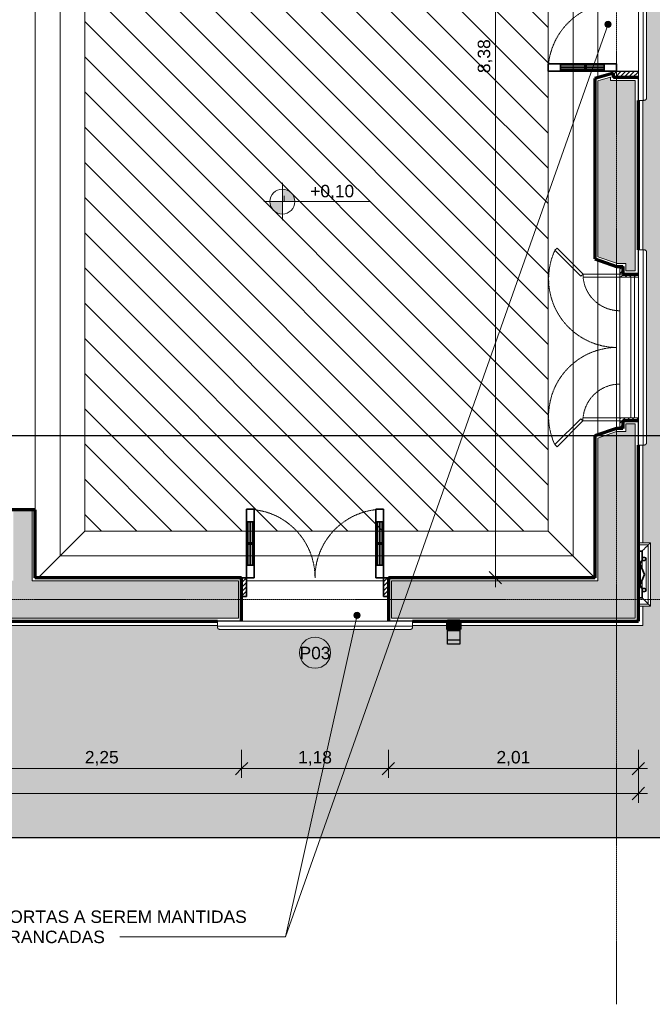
# Model space of a CAD drawing. Header units: millimetres. Extents: x -34108 to 9838, y -21919 to 4394.
# Tile 24 of 36: x -1626 to 3461, y -21426 to -13515. Entities that reach past the tile are written whole.
import ezdxf

# ---------------------------------------------------------------- set-up
doc = ezdxf.new("R2010")
doc.units = ezdxf.units.MM
doc.linetypes.add('_Tracejado pequeno', pattern=[2.25, 1.5, -0.75])
doc.linetypes.add('_Traço - ponto', pattern=[16, 12, -2, 0, -2])
for name, color, linetype, lineweight in [('A-ANNO-DIMS', 211, 'Continuous', 9), ('A-ANNO-DIMS-50', 211, 'Continuous', 9), ('A-DOOR', 31, 'Continuous', 18), ('A-DOOR-FRAM', 31, 'Continuous', 25), ('A-DOOR-HDLN', 31, '_Tracejado pequeno', 18), ('A-DOOR-IDEN', 31, 'Continuous', 9), ('A-FLOR', 192, 'Continuous', 18), ('A-FLOR-PATT', 8, 'Continuous', 25), ('A-GENM', 13, 'Continuous', 18), ('A-GLAZ', 151, 'Continuous', 18), ('A-GLAZ-HDLN', 1, '_Tracejado pequeno', 18), ('A-WALL', 113, 'Continuous', 18), ('A-WALL-PATT', 111, 'Continuous', 70), ('G-ANNO-DIMS', 111, 'Continuous', 9), ('G-ANNO-SYMB', 111, 'Continuous', 9), ('G-ANNO-TEXT', 231, 'Continuous', 9), ('S-GRID', 1, 'Continuous', 9)]:
    doc.layers.add(name, color=color, linetype=linetype, lineweight=lineweight)
doc.styles.add('Arial_4', font='arial.ttf', dxfattribs={"height": 100})
doc.dimstyles.new('Diagonal_-_2_0mm_Arial', dxfattribs={"dimscale": 304.8, "dimtxt": 102.02594, "dimasz": 0.328084, "dimexe": 0.246063, "dimexo": 0.0625, "dimgap": 0.024606, "dimtad": 1, "dimlfac": 0.001, "dimrnd": 0.01, "dimzin": 0, "dimdsep": 46, "dimtxsty": 'Arial_4', "dimblk1": 'OBLIQUE', "dimblk2": 'OBLIQUE', "dimsah": 1, "dimcen": 0.09, "dimdle": 0.246063, "dimadec": 0, "dimazin": 0, "dimtfac": 1, "dimtdec": 4, "dimtix": 1, "dimtmove": 0, "dimatfit": 3, "dimfxl": 0.492126, "dimfxlon": 1, "dimtvp": 1, "dimtolj": 1, "dimtzin": 0, "dimarcsym": 2})
pattern_1 = [(135, (-15548.366, -3173.885), (-17.67767, -17.67767), [])]

# ---------------------------------------------------------------- blocks, each defined once
blk = doc.blocks.new('Door_CV_Sem Chanfre - Door_CV_Sem Chanfre-V2-PLANTA TÉRREO - MANTER _ CONSTRUIR')
at = {"layer": 'A-DOOR'}
h = blk.add_hatch(dxfattribs=at)
h.set_pattern_fill('FP_3', color=256, style=0, pattern_type=2)
h.set_pattern_definition([(45, (-748.885, 17573.492), (-17.67767, 17.67767), [])])
h.paths.add_polyline_path([(590, 25), (590, 175), (550, 175), (550, 25)], flags=0)
h.paths.add_polyline_path([(-550, 25), (-550, 175), (-590, 175), (-590, 25)], flags=0)
at = {"layer": 'A-DOOR', "lineweight": 35}
for p, q in [((-490, 725), (-550, 725)), ((-550, 725), (-550, 625)), ((-490, 625), (-490, 725)), ((490, 625), (490, 725)), ((490, 725), (550, 725)), ((550, 725), (550, 625)), ((-550, 625), (-550, 275)), ((-490, 625), (-550, 625)), ((-540, 625), (-540, 275)), ((-522.5, 455), (-522.5, 625)), ((-517.5, 625), (-517.5, 455)), ((-500, 275), (-500, 625)), ((-490, 275), (-490, 625)), ((490, 275), (490, 625)), ((490, 625), (550, 625)), ((500, 275), (500, 625)), ((517.5, 625), (517.5, 455)), ((522.5, 455), (522.5, 625)), ((540, 625), (540, 275)), ((550, 625), (550, 275)), ((-490, 455), (-550, 455)), ((-550, 445), (-490, 445)), ((-522.5, 445), (-522.5, 275)), ((-517.5, 275), (-517.5, 445)), ((490, 455), (550, 455)), ((550, 445), (490, 445)), ((517.5, 275), (517.5, 445)), ((522.5, 445), (522.5, 275)), ((-550, 275), (-550, 175)), ((-550, 275), (-490, 275)), ((-490, 175), (-490, 275)), ((550, 275), (490, 275)), ((490, 175), (490, 275)), ((550, 275), (550, 175)), ((-590, 175), (-550, 175)), ((-550, 175), (-490, 175)), ((-550, 175), (-550, 25)), ((550, 175), (490, 175)), ((550, 175), (590, 175)), ((550, 25), (550, 175)), ((-550, 25), (-590, 25)), ((590, 25), (550, 25))]:
    blk.add_line(p, q, dxfattribs=at)
at = {"layer": 'A-DOOR-HDLN'}
for centre, start, end in [((-550, 175), 0, 83.73709), ((550, 175), 96.26291, 180)]:
    blk.add_arc(centre, 550, start, end, dxfattribs=at)
blk = doc.blocks.new('Door_CV - Door_CV-4334276-PLANTA TÉRREO - MANTER _ CONSTRUIR')
at = {"layer": 'A-DOOR'}
h = blk.add_hatch(dxfattribs=at)
h.set_pattern_fill('FP_5', color=256, style=0, pattern_type=2)
h.set_pattern_definition([(315, (12778.496, 3173.885), (17.67767, 17.67767), [])])
h.paths.add_polyline_path([(-600, -175), (-550, -175), (-550, 40), (-569.5, 40), (-565, 25), (-600, 25), (-600, -172.5)], flags=0)
h.paths.add_polyline_path([(550, 40), (550, -175), (600, -175), (600, 25), (565, 25), (569.5, 40), (565, 40)], flags=0)
at = {"layer": 'A-DOOR', "lineweight": 35}
for p, q in [((-550, 450), (-550, 550)), ((-550, 550), (-490, 550)), ((-490, 550), (-490, 450)), ((490, 550), (490, 450)), ((550, 550), (490, 550)), ((550, 450), (550, 550)), ((-550, 100), (-550, 450)), ((-550, 450), (-490, 450)), ((-540, 100), (-540, 450)), ((-522.5, 450), (-522.5, 255)), ((-517.5, 255), (-517.5, 450)), ((-500, 450), (-500, 100)), ((-490, 450), (-490, 100)), ((490, 450), (490, 100)), ((550, 450), (490, 450)), ((500, 450), (500, 100)), ((517.5, 255), (517.5, 450)), ((522.5, 450), (522.5, 255)), ((540, 100), (540, 450)), ((550, 100), (550, 450)), ((-550, 255), (-490, 255)), ((-490, 245), (-550, 245)), ((-522.5, 100), (-522.5, 245)), ((-517.5, 245), (-517.5, 100)), ((550, 255), (490, 255)), ((490, 245), (550, 245)), ((517.5, 245), (517.5, 100)), ((522.5, 100), (522.5, 245)), ((-490, 100), (-550, 100)), ((-550, 0), (-550, 100)), ((-490, 100), (-490, 0)), ((490, 100), (490, 0)), ((490, 100), (550, 100)), ((550, 0), (550, 100)), ((-490, 0), (-550, 0)), ((490, 0), (550, 0))]:
    blk.add_line(p, q, dxfattribs=at)
at = {"layer": 'A-DOOR-FRAM'}
for p, q in [((-569.5, 40), (-550, 40)), ((-550, 40), (-550, -175)), ((550, -175), (550, 40)), ((550, 40), (569.5, 40))]:
    blk.add_line(p, q, dxfattribs=at)
at = {"layer": 'A-DOOR-HDLN'}
for centre, start, end in [((-550, 0), 0, 90), ((550, 0), 96.26291, 180)]:
    blk.add_arc(centre, 550, start, end, dxfattribs=at)
blk = doc.blocks.new('Window_CV - Window_CV - 2 divisões-4329175-PLANTA TÉRREO - MANTER _ CONSTRUIR')
at = {"layer": 'A-GLAZ'}
h = blk.add_hatch(dxfattribs=at)
h.set_pattern_fill('FP_17', color=256, style=0, pattern_type=2)
h.set_pattern_definition(pattern_1)
h.paths.add_polyline_path([(590, 52.5), (590, 175), (565, 175), (565, 25), (590, 25), (590, 50)], flags=0)
h.paths.add_polyline_path([(-565, 145), (-565, 175), (-590, 175), (-589.5, 25), (-565, 25), (-565, 115)], flags=0)
h = blk.add_hatch(dxfattribs=at)
h.set_pattern_fill('FP_17', color=256, style=0, pattern_type=2)
h.set_pattern_definition(pattern_1)
h.paths.add_polyline_path([(650, 25), (650, 50), (590, 50), (590, 25), (625, 25)], flags=0)
h.paths.add_polyline_path([(-590, 25), (-590, 50), (-650, 50), (-650, 25), (-631.7, 25)], flags=0)
for p, q in [((-565, 145), (-565, 175)), ((565, 175), (565, 145)), ((-565, 145), (-565, 115)), ((565, 145), (-565, 145)), ((-565, 25), (-565, 115)), ((565, 115), (-565, 115)), ((565, 115), (565, 145)), ((565, 115), (565, 25)), ((-650, 25), (-590, 25)), ((-590, 25), (-590, 50)), ((-590, 50), (-590, 25)), ((-590, -269.6), (-590, 25)), ((-590, 25), (-565, 25)), ((-590, 25), (-565, 25)), ((-565, 25), (-565, -269.6)), ((565, 25), (-565, 25)), ((565, 25), (565, -270.4)), ((590, 25), (565, 25)), ((565, 25), (590, 25)), ((590, 50), (590, 25)), ((590, 25), (590, 50)), ((590, -270.4), (590, 25)), ((590, 25), (650, 25)), ((-798.6, -478.2), (-590, -269.6)), ((-572.3, -287.3), (-780.9, -495.9)), ((-590, -269.6), (-572.3, -287.3)), ((-565, -269.6), (-590, -269.6)), ((565, -270.4), (590, -270.4)), ((590, -270.4), (572.3, -288.1)), ((572.3, -288.1), (780.9, -496.7)), ((798.6, -479), (590, -270.4)), ((-780.9, -495.9), (-798.6, -478.2)), ((780.9, -496.7), (798.6, -479))]:
    blk.add_line(p, q, dxfattribs=at)
at = {"layer": 'A-GLAZ-HDLN'}
for centre, radius, start, end in [((-590, 25), 295, 274.86141, 360), ((590, 25), 295, 180, 265.13859), ((-550.7, 4.5), 550.8, 245.29544, 359.53459), ((551.4, 4.8), 551.5, 180.49633, 294.58987)]:
    blk.add_arc(centre, radius, start, end, dxfattribs=at)
blk = doc.blocks.new('Generic Models 17 - Generic Models 17-3093004-PLANTA TÉRREO - MANTER _ CONSTRUIR')
at = {"layer": 'A-GENM'}
for p, q in [((3446.4, -17717.4), (3348.9, -17717.4)), ((3446.4, -18227.4), (3446.4, -17717.4)), ((3348.9, -17734.8), (3429, -17734.8)), ((3429, -17734.8), (3429, -18210)), ((3378.9, -17859.9), (3378.9, -17925.3)), ((3378.9, -17859.9), (3378.9, -17925.3)), ((3411.4, -18097.4), (3411.4, -17847.4)), ((3378.9, -18019.6), (3378.9, -18084.9)), ((3378.9, -18019.6), (3378.9, -18084.9)), ((3429, -18210), (3348.9, -18210)), ((3348.9, -18227.4), (3446.4, -18227.4))]:
    blk.add_line(p, q, dxfattribs=at)
at = {"layer": 'A-GENM', "lineweight": 35}
for p, q in [((3378.9, -17784.9), (3348.9, -17784.9)), ((3348.9, -17784.9), (3348.9, -17889.9)), ((3378.9, -17859.9), (3378.9, -17784.9)), ((3398.9, -17834.9), (3378.9, -17834.9)), ((3378.9, -17834.9), (3378.9, -17859.9)), ((3378.9, -17859.9), (3398.9, -17859.9)), ((3348.9, -17889.9), (3363.9, -17889.9)), ((3363.9, -17889.9), (3348.9, -17889.9)), ((3348.9, -17889.9), (3348.9, -18054.9)), ((3363.9, -17889.9), (3363.9, -18054.9)), ((3398.9, -17972.4), (3363.9, -17889.9)), ((3363.9, -18054.9), (3363.9, -17889.9)), ((3363.9, -18054.9), (3398.9, -17972.4)), ((3363.9, -18054.9), (3348.9, -18054.9)), ((3348.9, -18054.9), (3348.9, -18159.9)), ((3348.9, -18054.9), (3363.9, -18054.9)), ((3378.9, -18159.9), (3378.9, -18084.9)), ((3398.9, -18084.9), (3378.9, -18084.9)), ((3378.9, -18084.9), (3378.9, -18109.9)), ((3378.9, -18109.9), (3398.9, -18109.9)), ((3348.9, -18159.9), (3378.9, -18159.9))]:
    blk.add_line(p, q, dxfattribs=at)
for centre, radius, start, end in [((3404.8, -17891.6), 40.9, 129.24241, 177.62749), ((3398.9, -17847.4), 12.5, 270, 90), ((3404.8, -18053.2), 40.9, 182.37251, 230.75759), ((3398.9, -18097.4), 12.5, 270, 90)]:
    blk.add_arc(centre, radius, start, end, dxfattribs=at)
at = {"layer": 'A-GENM'}
for points, knots in [([(3446.4, -17717.4), (3446.4, -17717.4), (3446, -17717.8), (3444.9, -17718.9), (3443.8, -17720), (3442.5, -17721.3), (3441.4, -17722.4), (3440.2, -17723.5), (3438.6, -17725.2), (3436.8, -17727), (3435.2, -17728.5), (3433.6, -17730.2), (3431.6, -17732.2), (3429.9, -17733.9), (3429, -17734.8)], [0.5, 0.5, 0.5, 0.5, 0.5833333, 0.625, 0.6666667, 0.7083333, 0.7291667, 0.75, 0.7916667, 0.8333333, 0.8541667, 0.875, 0.9166667, 0.957815, 0.957815, 0.957815, 0.957815]), ([(3429, -17734.8), (3429, -17734.8), (3427.8, -17736), (3423.6, -17740.2), (3418.8, -17745), (3414.6, -17749.2), (3409.7, -17754.1), (3404.3, -17759.5), (3398.4, -17765.4), (3390.1, -17773.7), (3383.4, -17780.3), (3378.9, -17784.9)], [0, 0, 0, 0, 0.166667, 0.333333, 0.416667, 0.5, 0.583333, 0.666667, 0.75, 0.833333, 1, 1, 1, 1]), ([(3398.9, -17859.9), (3400, -17859.9), (3401.6, -17859.7), (3403.7, -17859), (3405.2, -17858.3), (3406.3, -17857.5), (3407.1, -17856.8), (3407.9, -17856.1), (3408.8, -17855), (3409.6, -17853.9), (3410.1, -17852.9), (3410.4, -17852.2), (3410.7, -17851.4), (3411, -17850.6), (3411.2, -17849.8), (3411.3, -17849), (3411.4, -17848.2), (3411.4, -17847.4), (3411.4, -17846.6), (3411.3, -17845.8), (3411.2, -17845), (3411, -17844.2), (3410.7, -17843.4), (3410.4, -17842.6), (3410.1, -17841.9), (3409.7, -17841.2), (3409.3, -17840.5), (3408.7, -17839.6), (3407.9, -17838.7), (3407.1, -17838), (3406.3, -17837.3), (3405.2, -17836.6), (3403.7, -17835.8), (3401.6, -17835.1), (3400, -17834.9), (3398.9, -17834.9)], [0, 0, 0, 0, 0.083333, 0.125, 0.166667, 0.208333, 0.229167, 0.25, 0.291667, 0.333333, 0.354167, 0.375, 0.395833, 0.416667, 0.4375, 0.458333, 0.479167, 0.5, 0.520833, 0.541667, 0.5625, 0.583333, 0.604167, 0.625, 0.645833, 0.666667, 0.6875, 0.708333, 0.75, 0.770833, 0.791667, 0.833333, 0.875, 0.916667, 1, 1, 1, 1]), ([(3398.9, -18084.9), (3400, -18084.9), (3401.6, -18085.1), (3403.7, -18085.8), (3405.2, -18086.6), (3406.3, -18087.3), (3407.1, -18088), (3407.9, -18088.7), (3408.8, -18089.8), (3409.6, -18090.9), (3410.1, -18091.9), (3410.4, -18092.6), (3410.7, -18093.4), (3411, -18094.2), (3411.2, -18095), (3411.3, -18095.8), (3411.4, -18096.6), (3411.4, -18097.4), (3411.4, -18098.2), (3411.3, -18099), (3411.2, -18099.9), (3411, -18100.6), (3410.7, -18101.4), (3410.4, -18102.2), (3410.1, -18102.9), (3409.7, -18103.7), (3409.3, -18104.4), (3408.7, -18105.2), (3407.9, -18106.1), (3407.1, -18106.8), (3406.3, -18107.5), (3405.2, -18108.3), (3403.7, -18109), (3401.6, -18109.7), (3400, -18109.9), (3398.9, -18109.9)], [0, 0, 0, 0, 0.083333, 0.125, 0.166667, 0.208333, 0.229167, 0.25, 0.291667, 0.333333, 0.354167, 0.375, 0.395833, 0.416667, 0.4375, 0.458333, 0.479167, 0.5, 0.520833, 0.541667, 0.5625, 0.583333, 0.604167, 0.625, 0.645833, 0.666667, 0.6875, 0.708333, 0.75, 0.770833, 0.791667, 0.833333, 0.875, 0.916667, 1, 1, 1, 1]), ([(3429, -18210), (3429, -18210), (3427.8, -18208.8), (3423.6, -18204.7), (3418.8, -18199.9), (3414.6, -18195.6), (3409.7, -18190.7), (3404.3, -18185.3), (3398.4, -18179.4), (3390, -18171.1), (3383.5, -18164.4), (3378.9, -18159.9)], [0, 0, 0, 0, 0.166667, 0.333333, 0.416667, 0.5, 0.583333, 0.666667, 0.75, 0.833333, 1, 1, 1, 1]), ([(3446.4, -18227.4), (3446.4, -18227.4), (3446, -18227.1), (3444.9, -18225.9), (3443.8, -18224.8), (3442.5, -18223.6), (3441.4, -18222.5), (3440.2, -18221.3), (3438.6, -18219.6), (3436.8, -18217.8), (3435.2, -18216.3), (3433.6, -18214.7), (3431.6, -18212.6), (3429.9, -18210.9), (3429, -18210)], [0.5, 0.5, 0.5, 0.5, 0.5833333, 0.625, 0.6666667, 0.7083333, 0.7291667, 0.75, 0.7916667, 0.8333333, 0.8541667, 0.875, 0.9166667, 0.957815, 0.957815, 0.957815, 0.957815])]:
    blk.add_open_spline(points, degree=3, knots=knots, dxfattribs=at)
blk = doc.blocks.new('ornamento esquadrias - ornamento esquadrias-4133635-PLANTA TÉRREO - MANTER _ CONSTRUIR')
at = {"layer": 'A-GENM'}
for p, q in [((3348.9, -6098.2), (3348.9, -4528.8)), ((3348.9, -4528.8), (3388.9, -4528.8)), ((3388.9, -4528.8), (3388.9, -6098.2)), ((3413.9, -6081.1), (3413.9, -4545.8)), ((3348.9, -6098.2), (3388.9, -6098.2))]:
    blk.add_line(p, q, dxfattribs=at)
for points, knots in [([(3388.9, -4528.8), (3391.1, -4528.8), (3394.4, -4529), (3398.5, -4529.7), (3401.4, -4530.4), (3404, -4531.3), (3406.4, -4532.4), (3408.1, -4533.5), (3409.3, -4534.5), (3410.6, -4535.8), (3411.6, -4537.2), (3412.4, -4538.6), (3412.8, -4539.5), (3413.3, -4540.8), (3413.6, -4542.4), (3413.9, -4544.5), (3413.9, -4546.2), (3413.8, -4547.4)], [0, 0, 0, 0, 0.142857, 0.214286, 0.285714, 0.357143, 0.428571, 0.5, 0.535714, 0.571429, 0.678571, 0.705357, 0.732143, 0.785714, 0.839286, 0.892857, 1, 1, 1, 1]), ([(3413.8, -6079.6), (3414, -6081.1), (3413.9, -6083.4), (3413.3, -6086.2), (3412.7, -6087.9), (3412, -6089.1), (3411.3, -6090.3), (3410.4, -6091.5), (3409.3, -6092.5), (3408.1, -6093.5), (3406.6, -6094.5), (3404.7, -6095.4), (3402.1, -6096.4), (3399.3, -6097.2), (3396.2, -6097.7), (3393, -6098.1), (3390.6, -6098.2), (3388.9, -6098.2)], [0, 0, 0, 0, 0.142857, 0.214286, 0.285714, 0.321429, 0.357143, 0.428571, 0.464286, 0.5, 0.571429, 0.625, 0.678571, 0.785714, 0.839286, 0.892857, 1, 1, 1, 1])]:
    blk.add_open_spline(points, degree=3, knots=knots, dxfattribs=at)
blk = doc.blocks.new('Generic Models 1 - Generic Models 24-4258923-PLANTA TÉRREO - MANTER _ CONSTRUIR')
at = {"layer": 'A-GENM', "lineweight": 25}
h = blk.add_hatch(color=173, dxfattribs=at)
h.paths.add_polyline_path([(1914.4, -18413.5), (1914.4, -18348.5), (1814.4, -18348.5), (1814.4, -18413.5)], flags=0)
h.paths.add_polyline_path([(1912.4, -18411.5), (1816.4, -18411.5), (1816.4, -18350.5), (1912.4, -18350.5)], flags=0)
for points in [[(1912.4, -18411.5), (1912.4, -18350.5), (1816.4, -18350.5), (1816.4, -18411.5), (1877.4, -18411.5)], [(1914.4, -18498.5), (1914.4, -18413.5), (1814.4, -18413.5), (1814.4, -18498.5), (1912.4, -18498.5)], [(1814.4, -18533.5), (1914.4, -18533.5), (1914.4, -18498.5), (1814.4, -18498.5)]]:
    blk.add_hatch(color=254, dxfattribs=at).paths.add_polyline_path(points, flags=0)
at = {"layer": 'A-GENM', "color": 7, "lineweight": 70}
for p, q in [((1814.4, -18348.5), (1814.4, -18413.5)), ((1914.4, -18348.5), (1814.4, -18348.5)), ((1816.4, -18411.5), (1816.4, -18350.5)), ((1816.4, -18350.5), (1912.4, -18350.5)), ((1912.4, -18350.5), (1912.4, -18411.5)), ((1914.4, -18413.5), (1914.4, -18348.5)), ((1814.4, -18413.5), (1914.4, -18413.5)), ((1912.4, -18411.5), (1816.4, -18411.5))]:
    blk.add_line(p, q, dxfattribs=at)
at = {"layer": 'A-GENM', "color": 5, "lineweight": 25}
for p, q in [((1814.4, -18498.5), (1814.4, -18413.5)), ((1914.4, -18413.5), (1914.4, -18498.5)), ((1814.4, -18533.5), (1814.4, -18498.5)), ((1814.4, -18498.5), (1914.4, -18498.5)), ((1914.4, -18498.5), (1914.4, -18533.5)), ((1914.4, -18533.5), (1814.4, -18533.5))]:
    blk.add_line(p, q, dxfattribs=at)
blk = doc.blocks.new('Embasamento - Embasamento-4325691-PLANTA TÉRREO - MANTER _ CONSTRUIR')
at = {"layer": 'A-GENM'}
for p, q in [((3383.9, -15363.7), (3383.9, -14163.2)), ((3383.9, -17717.4), (3383.9, -16933.1)), ((3383.9, -18383.5), (3383.9, -18227.4)), ((-1896.4, -18383.5), (-35.8, -18383.5)), ((1533.6, -18383.5), (1814.4, -18383.5)), ((1914.4, -18383.5), (3383.9, -18383.5))]:
    blk.add_line(p, q, dxfattribs=at)
blk = doc.blocks.new('DIMBLOCK4-PLANTA TÉRREO - MANTER _ CONSTRUIR')
at = {"layer": 'A-ANNO-DIMS-50'}
for p, q in [((-30071.1, -19582.8), (-30071.1, -19807.8)), ((-30071.1, -19732.8), (-30071.1, -19582.8)), ((3348.9, -19582.8), (3348.9, -19807.8)), ((3348.9, -19732.8), (3348.9, -19582.8)), ((-30146.1, -19732.8), (3423.9, -19732.8))]:
    blk.add_line(p, q, dxfattribs=at)
at = {"layer": 'A-ANNO-DIMS-50', "lineweight": 18}
for p, q in [((-30071.1, -19732.8), (-30021.1, -19682.8)), ((3348.9, -19732.8), (3398.9, -19682.8)), ((-30071.1, -19732.8), (-30121.1, -19782.8)), ((3348.9, -19732.8), (3298.9, -19782.8))]:
    blk.add_line(p, q, dxfattribs=at)
at = {"layer": 'A-ANNO-DIMS-50', "color": 0, "insert": (-13535.6, -19590.7), "char_height": 100, "width": 418.697, "attachment_point": 1, "line_spacing_factor": 0.941778, "style": 'Arial_4'}
blk.add_mtext('33,42', dxfattribs=at)
blk = doc.blocks.new('_Oblique')
at = {"color": 0, "linetype": 'ByBlock', "lineweight": -2}
blk.add_line((-0.5, -0.5), (0.5, 0.5), dxfattribs=at)
blk = doc.blocks.new('DIMBLOCK55-PLANTA TÉRREO - MANTER _ CONSTRUIR')
at = {"layer": 'A-ANNO-DIMS-50'}
for p, q in [((-2091.1, -19382.8), (-2091.1, -19607.8)), ((-2091.1, -19532.8), (-2091.1, -19382.8)), ((158.9, -19382.8), (158.9, -19607.8)), ((158.9, -19532.8), (158.9, -19382.8)), ((-2091.1, -19532.8), (158.9, -19532.8))]:
    blk.add_line(p, q, dxfattribs=at)
at = {"layer": 'A-ANNO-DIMS-50', "lineweight": 18}
for p, q in [((-2091.1, -19532.8), (-2141.1, -19582.8)), ((-2091.1, -19532.8), (-2041.1, -19482.8)), ((158.9, -19532.8), (108.9, -19582.8)), ((158.9, -19532.8), (208.9, -19482.8))]:
    blk.add_line(p, q, dxfattribs=at)
at = {"layer": 'A-ANNO-DIMS-50', "color": 0, "insert": (-1101.8, -19390.7), "char_height": 100, "width": 325.653, "attachment_point": 1, "line_spacing_factor": 0.941778, "style": 'Arial_4'}
blk.add_mtext('2,25', dxfattribs=at)
blk = doc.blocks.new('DIMBLOCK56-PLANTA TÉRREO - MANTER _ CONSTRUIR')
at = {"layer": 'A-ANNO-DIMS-50'}
for p, q in [((158.9, -19382.8), (158.9, -19607.8)), ((158.9, -19532.8), (158.9, -19382.8)), ((1338.9, -19382.8), (1338.9, -19607.8)), ((1338.9, -19532.8), (1338.9, -19382.8)), ((158.9, -19532.8), (1338.9, -19532.8))]:
    blk.add_line(p, q, dxfattribs=at)
at = {"layer": 'A-ANNO-DIMS-50', "lineweight": 18}
for p, q in [((158.9, -19532.8), (108.9, -19582.8)), ((158.9, -19532.8), (208.9, -19482.8)), ((1338.9, -19532.8), (1288.9, -19582.8)), ((1338.9, -19532.8), (1388.9, -19482.8))]:
    blk.add_line(p, q, dxfattribs=at)
at = {"layer": 'A-ANNO-DIMS-50', "color": 0, "insert": (613.2, -19390.7), "char_height": 100, "width": 325.653, "attachment_point": 1, "line_spacing_factor": 0.941778, "style": 'Arial_4'}
blk.add_mtext('1,18', dxfattribs=at)
blk = doc.blocks.new('DIMBLOCK57-PLANTA TÉRREO - MANTER _ CONSTRUIR')
at = {"layer": 'A-ANNO-DIMS-50'}
for p, q in [((1338.9, -19382.8), (1338.9, -19607.8)), ((1338.9, -19532.8), (1338.9, -19382.8)), ((3348.9, -19382.8), (3348.9, -19607.8)), ((3348.9, -19532.8), (3348.9, -19382.8)), ((1338.9, -19532.8), (3423.9, -19532.8))]:
    blk.add_line(p, q, dxfattribs=at)
at = {"layer": 'A-ANNO-DIMS-50', "lineweight": 18}
for p, q in [((1338.9, -19532.8), (1288.9, -19582.8)), ((1338.9, -19532.8), (1388.9, -19482.8)), ((3348.9, -19532.8), (3298.9, -19582.8)), ((3348.9, -19532.8), (3398.9, -19482.8))]:
    blk.add_line(p, q, dxfattribs=at)
at = {"layer": 'A-ANNO-DIMS-50', "color": 0, "insert": (2208.2, -19390.7), "char_height": 100, "width": 325.653, "attachment_point": 1, "line_spacing_factor": 0.941778, "style": 'Arial_4'}
blk.add_mtext('2,01', dxfattribs=at)
blk = doc.blocks.new('TAG-Porta - Ref_ Porta-2416850-PLANTA TÉRREO - MANTER _ CONSTRUIR')
at = {"layer": 'A-DOOR-IDEN'}
blk.add_circle((0, 0), 2.5, dxfattribs=at)
blk = doc.blocks.new('DIMBLOCK69-PLANTA TÉRREO - MANTER _ CONSTRUIR')
at = {"layer": 'A-ANNO-DIMS-50', "lineweight": 18}
for p, q in [((2199.5, -9618.5), (2149.5, -9568.5)), ((2199.5, -9618.5), (2249.5, -9668.5)), ((2199.5, -17998.5), (2149.5, -17948.5)), ((2199.5, -17998.5), (2249.5, -18048.5))]:
    blk.add_line(p, q, dxfattribs=at)
at = {"layer": 'A-ANNO-DIMS-50'}
for p, q in [((2049.5, -9618.5), (2274.5, -9618.5)), ((2199.5, -9618.5), (2049.5, -9618.5)), ((2199.5, -18073.5), (2199.5, -9618.5)), ((2049.5, -17998.5), (2274.5, -17998.5)), ((2199.5, -17998.5), (2049.5, -17998.5))]:
    blk.add_line(p, q, dxfattribs=at)
at = {"layer": 'A-ANNO-DIMS-50', "color": 0, "insert": (2057.5, -13944.2), "char_height": 100, "width": 325.653, "attachment_point": 1, "rotation": 90, "line_spacing_factor": 0.941778, "style": 'Arial_4'}
blk.add_mtext('8,38', dxfattribs=at)
blk = doc.blocks.new('Spot Elevations - Spot elevation - Planta-10655-PLANTA TÉRREO - MANTER _ CONSTRUIR')
at = {"layer": 'G-ANNO-DIMS'}
h = blk.add_hatch(color=256, dxfattribs=at)
edge = h.paths.add_edge_path(flags=0)
edge.add_line((0, 0), (-2, 0))
edge.add_arc((0, 0), 2, 90, 180, ccw=False)
edge.add_line((0, 2), (0, 0))
h = blk.add_hatch(color=256, dxfattribs=at)
edge = h.paths.add_edge_path(flags=0)
edge.add_line((0, 0), (2, 0))
edge.add_arc((0, 0), 2, 270, 360, ccw=False)
edge.add_line((0, -2), (0, 0))
for p, q in [((0, -3), (0, 3)), ((-3, 0), (14, 0))]:
    blk.add_line(p, q, dxfattribs=at)
blk.add_circle((0, 0), 2, dxfattribs=at)

msp = doc.modelspace()

# ---------------------------------------------------------------- hatches: boundary and pattern name
at = {"layer": 'A-FLOR-PATT'}
msp.add_hatch(color=254, dxfattribs=at).paths.add_polyline_path([(3551.996, -20085.566), (3694.478, -20010.089), (3830.764, -19923.925), (3960.054, -19827.579), (4081.587, -19721.618), (4194.652, -19606.664), (4298.584, -19483.39), (4392.773, -19352.522), (4476.667, -19214.827), (4549.773, -19071.113), (4611.661, -18922.223), (4661.969, -18769.033), (4700.401, -18612.441), (4726.731, -18453.366), (4726.731, 2382.56), (3383.885, 2382.56), (3383.885, 2331.472), (3428.885, 2331.472), (3428.885, 2281.472), (3383.885, 2281.472), (3383.885, -3282.564), (3446.385, -3282.564), (3446.385, -3792.564), (3383.885, -3792.564), (3383.885, -4528.799), (3395.395, -4529.199), (3401.369, -4530.411), (3406.358, -4532.448), (3410.086, -4535.278), (3412.491, -4538.806), (3413.679, -4542.898), (3413.835, -4553.799), (3413.679, -6084.085), (3412.491, -6088.177), (3410.086, -6091.705), (3406.358, -6094.535), (3401.369, -6096.572), (3395.395, -6097.784), (3383.885, -6098.185), (3383.885, -7293.661), (3395.395, -7294.061), (3401.369, -7295.273), (3406.358, -7297.311), (3410.086, -7300.141), (3412.491, -7303.668), (3413.679, -7307.761), (3413.835, -7318.661), (3413.679, -8848.947), (3412.491, -8853.039), (3410.086, -8856.567), (3406.358, -8859.397), (3401.369, -8861.434), (3395.395, -8862.647), (3383.885, -8863.047), (3383.885, -10063.799), (3395.395, -10064.199), (3401.369, -10065.411), (3406.358, -10067.448), (3410.086, -10070.278), (3412.491, -10073.806), (3413.679, -10077.898), (3413.835, -10088.799), (3413.679, -11619.085), (3412.491, -11623.177), (3410.086, -11626.705), (3406.358, -11629.535), (3401.369, -11631.572), (3395.395, -11632.784), (3383.885, -11633.185), (3383.885, -12593.803), (3395.395, -12594.203), (3401.369, -12595.416), (3406.358, -12597.453), (3410.086, -12600.283), (3412.491, -12603.811), (3413.679, -12607.903), (3413.835, -12618.803), (3413.679, -14149.089), (3412.491, -14153.182), (3410.086, -14156.709), (3406.358, -14159.539), (3401.369, -14161.577), (3395.395, -14162.789), (3383.885, -14163.189), (3383.885, -15363.673), (3395.395, -15364.073), (3401.369, -15365.285), (3406.358, -15367.322), (3410.086, -15370.152), (3412.491, -15373.68), (3413.679, -15377.772), (3413.835, -15388.673), (3413.679, -16918.959), (3412.491, -16923.051), (3410.086, -16926.579), (3406.358, -16929.409), (3401.369, -16931.446), (3395.395, -16932.659), (3383.885, -16933.059), (3383.885, -17717.408), (3446.385, -17717.408), (3446.385, -18227.408), (3383.885, -18227.408), (3383.885, -18383.492), (1914.368, -18383.492), (1914.368, -18533.492), (1814.368, -18533.492), (1814.368, -18383.492), (1533.578, -18383.492), (1533.178, -18395.001), (1531.966, -18400.976), (1529.928, -18405.965), (1527.098, -18409.693), (1523.57, -18412.097), (1519.478, -18413.285), (1508.578, -18413.441), (-21.708, -18413.285), (-25.8, -18412.097), (-29.328, -18409.693), (-32.158, -18405.965), (-34.195, -18400.976), (-35.582, -18392.166), (-35.808, -18383.492), (-1896.422, -18383.492), (-1896.822, -18395.001), (-1898.034, -18400.976), (-1901.1, -18407.319), (-1902.902, -18409.693), (-1906.43, -18412.097), (-1910.522, -18413.285), (-1915.037, -18413.441), (-3271.115, -18413.441), (-3271.115, -18433.492), (-3425.975, -18433.492), (-3425.975, -20085.566), (2356.396, -20085.566)], flags=0)
at = {"layer": 'A-FLOR-PATT', "lineweight": 18}
h = msp.add_hatch(dxfattribs=at)
h.set_pattern_fill('FP_31', color=256, style=0, pattern_type=2)
h.set_pattern_definition([(90, (-15701.11, -13207.68), (-200, 1e-14), [])])
h.paths.add_polyline_path([(-1501.115, -17998.492), (-1476.115, -17998.492), (-1101.115, -17623.492), (-1101.115, -10018.492), (-1501.115, -9618.492), (-1501.115, -17453.492)], flags=0)
h = msp.add_hatch(dxfattribs=at)
h.set_pattern_fill('FP_33', color=256, style=0, pattern_type=2)
h.set_pattern_definition([(270, (12423.89, -7136.11), (200, 1e-14), [])])
h.paths.add_polyline_path([(2998.885, -17998.492), (2998.885, -16859.616), (3023.885, -16850.866), (3023.885, -15445.866), (2998.885, -15437.116), (2998.885, -13988.496), (3023.885, -13980.996), (3023.885, -12775.996), (2998.885, -12768.496), (2998.885, -11559.742), (3023.885, -11550.992), (3023.885, -10145.992), (2998.885, -10137.242), (2998.885, -9643.492), (2623.885, -10018.492), (2623.885, -17623.492), (2909.323, -17908.93)], flags=0)
h = msp.add_hatch(dxfattribs=at)
h.set_pattern_fill('FP_23', color=256, style=0, pattern_type=2)
h.set_pattern_definition([(315, (-7844.11, -11029.7), (141.4214, 141.4214), [])])
h.paths.add_polyline_path([(-1101.115, -17623.492), (2623.885, -17623.492), (2623.885, -10018.492), (-1101.115, -10018.492), (-1101.115, -17111.507)], flags=0)
h = msp.add_hatch(dxfattribs=at)
h.set_pattern_fill('FP_26', color=256, style=0, pattern_type=2)
h.set_pattern_definition([(0, (-129, 376.5), (0, 200), [])])
h.paths.add_polyline_path([(1298.885, -18023.492), (1298.885, -17998.492), (2998.885, -17998.492), (2623.885, -17623.492), (-1101.115, -17623.492), (-1476.115, -17998.492), (198.885, -17998.492), (198.885, -18023.492), (1055.177, -18023.492)], flags=0)
at = {"layer": 'A-WALL-PATT'}
h = msp.add_hatch(color=256, dxfattribs=at)
h.paths.add_polyline_path([(3323.885, -18323.492), (3323.885, -16763.366), (3248.885, -16763.366), (3248.885, -16823.366), (3173.885, -16823.366), (3173.885, -16824.853), (3023.885, -16877.353), (3023.885, -18323.492)], flags=0)
h.paths.add_polyline_path([(3323.885, -15533.366), (3323.885, -14003.496), (3123.885, -14003.496), (3123.885, -13977.097), (3023.885, -14007.097), (3023.885, -15419.379), (3173.885, -15471.879), (3173.885, -15473.366), (3248.885, -15473.366), (3248.885, -15533.366)], flags=0)
h.paths.add_polyline_path([(3123.885, -12779.895), (3123.885, -12753.496), (3323.885, -12753.496), (3323.885, -11463.492), (3248.885, -11463.492), (3248.885, -11523.492), (3173.885, -11523.492), (3173.885, -11524.979), (3023.885, -11577.479), (3023.885, -12749.895)], flags=0)
h.paths.add_polyline_path([(3248.885, -10233.492), (3323.885, -10233.492), (3323.885, -8693.354), (3248.885, -8693.354), (3248.885, -8753.354), (3173.885, -8753.354), (3173.885, -8754.841), (3023.885, -8807.341), (3023.885, -10119.505), (3173.885, -10172.005), (3173.885, -10173.492), (3248.885, -10173.492)], flags=0)
h.paths.add_polyline_path([(3248.885, -7463.354), (3323.885, -7463.354), (3323.885, -5928.492), (3248.885, -5928.492), (3248.885, -5988.492), (3173.885, -5988.492), (3173.885, -5989.979), (3023.885, -6042.479), (3023.885, -7349.367), (3173.885, -7401.867), (3173.885, -7403.354), (3248.885, -7403.354)], flags=0)
h.paths.add_polyline_path([(3248.885, -4698.492), (3323.885, -4698.492), (3323.885, -3183.492), (3023.885, -3183.492), (3023.885, -4584.505), (3173.885, -4637.005), (3173.885, -4638.492), (3248.885, -4638.492)], flags=0)
msp.add_hatch(color=256, dxfattribs=at).paths.add_polyline_path([(-1547.26, -18023.492), (-1526.115, -18023.492), (-1526.115, -17453.492), (-1676.115, -17453.492), (-1676.115, -18023.492)], flags=0)
h = msp.add_hatch(color=256, dxfattribs=at)
h.paths.add_polyline_path([(2998.885, -18323.492), (3023.885, -18323.492), (3023.885, -18023.492), (1363.885, -18023.492), (1363.885, -18323.492), (2356.396, -18323.492)], flags=0)
h.paths.add_polyline_path([(79.263, -18323.492), (133.885, -18323.492), (133.885, -18023.492), (-2066.115, -18023.492), (-2066.115, -18323.492), (-246.042, -18323.492)], flags=0)
h.paths.add_polyline_path([(-3296.115, -18323.492), (-3296.115, -18023.492), (-4727.128, -18023.492), (-4779.628, -18173.492), (-4781.115, -18173.492), (-4781.115, -18248.492), (-4841.115, -18248.492), (-4841.115, -18323.492), (-3336.436, -18323.492)], flags=0)
h.paths.add_polyline_path([(-6071.115, -18323.492), (-6071.115, -18248.492), (-6131.115, -18248.492), (-6131.115, -18173.492), (-6132.602, -18173.492), (-6185.102, -18023.492), (-7886.115, -18023.492), (-7886.115, -18323.492), (-6101.526, -18323.492)], flags=0)
h.paths.add_polyline_path([(-9111.115, -18323.492), (-9111.115, -18023.492), (-11471.299, -18023.492), (-11523.799, -18173.492), (-11525.286, -18173.492), (-11525.286, -18248.492), (-11585.286, -18248.492), (-11585.286, -18323.492), (-9191.921, -18323.492)], flags=0)
h.paths.add_polyline_path([(-13258.229, -18323.492), (-12815.286, -18323.492), (-12815.286, -18248.492), (-12875.286, -18248.492), (-12875.286, -18173.492), (-12876.773, -18173.492), (-12929.273, -18023.492), (-15192.128, -18023.492), (-15244.628, -18173.492), (-15246.115, -18173.492), (-15246.115, -18248.492), (-15306.115, -18248.492), (-15306.115, -18323.492), (-14559.448, -18323.492)], flags=0)
h.paths.add_polyline_path([(-16836.581, -18323.492), (-16536.115, -18323.492), (-16536.115, -18248.492), (-16596.115, -18248.492), (-16596.115, -18173.492), (-16597.602, -18173.492), (-16650.102, -18023.492), (-19157.128, -18023.492), (-19209.628, -18173.492), (-19211.115, -18173.492), (-19211.115, -18248.492), (-19271.115, -18248.492), (-19271.115, -18323.492), (-17161.885, -18323.492)], flags=0)
h.paths.add_polyline_path([(-20577.585, -18323.492), (-20501.115, -18323.492), (-20501.115, -18248.492), (-20561.115, -18248.492), (-20561.115, -18173.492), (-20562.602, -18173.492), (-20615.102, -18023.492), (-23882.128, -18023.492), (-23934.628, -18173.492), (-23936.115, -18173.492), (-23936.115, -18248.492), (-23996.115, -18248.492), (-23996.115, -18323.492), (-20740.237, -18323.492)], flags=0)
h.paths.add_polyline_path([(-25226.115, -18323.492), (-25226.115, -18248.492), (-25286.115, -18248.492), (-25286.115, -18173.492), (-25287.602, -18173.492), (-25340.102, -18023.492), (-30046.115, -18023.492), (-30046.115, -18323.492), (-25294.503, -18323.492)], flags=0)
at = {"layer": 'G-ANNO-TEXT'}
h = msp.add_hatch(color=250, dxfattribs=at)
edge = h.paths.add_edge_path(flags=0)
edge.add_arc((3105.016, -13551.342), 25, 0, 360)
h = msp.add_hatch(color=250, dxfattribs=at)
edge = h.paths.add_edge_path(flags=0)
edge.add_arc((1087.214, -18300.73), 25, 0, 360)

# ---------------------------------------------------------------- linework, layer by layer
at = {"layer": 'A-FLOR'}
for p, q in [((-1101.115, -17623.492), (-1101.115, -10018.492)), ((2623.885, -10018.492), (2623.885, -17623.492)), ((-1501.115, -10173.492), (-1501.115, -17453.492)), ((-1101.115, -17623.492), (-1476.153, -17998.529)), ((2623.885, -17623.492), (-1101.115, -17623.492)), ((2998.885, -17998.492), (2623.885, -17623.492))]:
    msp.add_line(p, q, dxfattribs=at)
at = {"layer": 'A-FLOR', "color": 5, "lineweight": 25}
msp.add_line((-31775.802, -20085.566), (3551.996, -20085.566), dxfattribs=at)
at = {"layer": 'A-WALL'}
for p, q in [((3023.885, -12775.996), (3023.885, -13980.996)), ((3146.385, -13946.856), (3001.385, -13990.356)), ((3001.385, -13990.356), (3001.385, -15435.342)), ((3123.885, -13977.097), (3023.885, -14007.097)), ((3123.885, -14003.496), (3123.885, -13977.097)), ((3146.385, -13980.996), (3146.385, -13946.856)), ((3346.385, -13980.996), (3146.385, -13980.996)), ((3346.385, -15555.866), (3346.385, -13980.996)), ((3023.885, -14007.097), (3023.885, -15419.379)), ((3323.885, -14003.496), (3123.885, -14003.496)), ((3323.885, -15533.366), (3323.885, -14003.496)), ((3023.885, -15419.379), (3173.885, -15471.879)), ((3001.385, -15435.342), (3173.885, -15495.717)), ((3023.885, -16850.866), (3023.885, -15445.866)), ((3173.885, -15473.366), (3173.885, -15471.879)), ((3173.885, -15473.366), (3248.885, -15473.366)), ((3173.885, -15495.866), (3226.385, -15495.866)), ((3173.885, -15498.366), (3173.885, -16798.366)), ((3226.385, -15495.866), (3226.385, -15555.866)), ((3248.885, -15473.366), (3248.885, -15533.366)), ((3226.385, -15555.866), (3346.385, -15555.866)), ((3248.885, -15533.366), (3323.885, -15533.366)), ((3226.385, -16740.866), (3226.385, -16800.866)), ((3346.385, -16740.866), (3226.385, -16740.866)), ((3248.885, -16763.366), (3248.885, -16823.366)), ((3323.885, -16763.366), (3248.885, -16763.366)), ((3323.885, -18323.492), (3323.885, -16763.366)), ((3346.385, -18345.992), (3346.385, -16740.866)), ((3173.885, -16801.014), (3001.385, -16861.389)), ((3173.885, -16824.853), (3023.885, -16877.353)), ((3226.385, -16800.866), (3173.885, -16800.866)), ((3173.885, -16824.853), (3173.885, -16823.366)), ((3248.885, -16823.366), (3173.885, -16823.366)), ((3001.385, -16861.389), (3001.385, -18000.992)), ((3023.885, -16877.353), (3023.885, -18023.492)), ((-1526.115, -18023.492), (-1526.115, -17453.492)), ((-1503.615, -18000.992), (-1503.615, -17453.492)), ((133.885, -18023.492), (-1526.115, -18023.492)), ((156.385, -18000.992), (-1503.615, -18000.992)), ((133.885, -18323.492), (133.885, -18023.492)), ((156.385, -18345.992), (156.385, -18000.992)), ((1298.885, -18023.492), (198.885, -18023.492)), ((3001.385, -18000.992), (1341.385, -18000.992)), ((1341.385, -18000.992), (1341.385, -18345.992)), ((3023.885, -18023.492), (1363.885, -18023.492)), ((1363.885, -18023.492), (1363.885, -18323.492)), ((-2088.615, -18345.992), (156.385, -18345.992)), ((-2066.115, -18323.492), (133.885, -18323.492)), ((1341.385, -18345.992), (3346.385, -18345.992)), ((1363.885, -18323.492), (3323.885, -18323.492))]:
    msp.add_line(p, q, dxfattribs=at)
at = {"layer": 'A-WALL', "lineweight": 70}
for p, q in [((3148.885, -13943.496), (2998.885, -13988.496)), ((2998.885, -13988.496), (2998.885, -15437.116)), ((3148.885, -13978.496), (3148.885, -13943.496)), ((3348.885, -13978.496), (3148.885, -13978.496)), ((3348.885, -15363.673), (3348.885, -14163.189)), ((2998.885, -15437.116), (3173.885, -15498.366)), ((3173.885, -15498.366), (3223.885, -15498.366)), ((3223.885, -15498.366), (3223.885, -15558.366)), ((3223.885, -15558.366), (3348.885, -15558.366)), ((3348.885, -16738.366), (3223.885, -16738.366)), ((3223.885, -16738.366), (3223.885, -16798.366)), ((3173.885, -16798.366), (2998.885, -16859.616)), ((3223.885, -16798.366), (3173.885, -16798.366)), ((2998.885, -16859.616), (2998.885, -17998.492)), ((3348.885, -18348.492), (3348.885, -16933.059)), ((-1501.115, -17453.492), (-1701.115, -17453.492)), ((-1501.115, -17998.492), (-1501.115, -17453.492)), ((158.885, -17998.492), (-1501.115, -17998.492)), ((158.885, -18348.492), (158.885, -17998.492)), ((2998.885, -17998.492), (1338.885, -17998.492)), ((1338.885, -17998.492), (1338.885, -18348.492)), ((-1896.422, -18348.492), (-35.808, -18348.492)), ((1533.578, -18348.492), (3348.885, -18348.492))]:
    msp.add_line(p, q, dxfattribs=at)
at = {"layer": 'G-ANNO-DIMS'}
for p, q in [((501.506, -14931.116), (501.506, -14976.61)), ((501.506, -14976.61), (486.341, -14976.61))]:
    msp.add_line(p, q, dxfattribs=at)
at = {"layer": 'G-ANNO-SYMB', "lineweight": 25}
msp.add_line((-33308.227, -16855.239), (6430.214, -16855.239), dxfattribs=at)
at = {"layer": 'G-ANNO-TEXT', "color": 250}
for p, q in [((3105.016, -13551.342), (510.69, -20884.525)), ((1087.214, -18300.73), (510.69, -20884.525)), ((510.69, -20884.525), (-821.442, -20884.525))]:
    msp.add_line(p, q, dxfattribs=at)
for centre in [(3105.016, -13551.342), (1087.214, -18300.73)]:
    msp.add_circle(centre, 25, dxfattribs=at)
at = {"layer": 'S-GRID', "linetype": '_Traço - ponto'}
for p, q in [((3173.885, 3893.814), (3173.885, -21426.217)), ((6504.181, -18173.492), (-33608.19, -18173.492))]:
    msp.add_line(p, q, dxfattribs=at)

# ---------------------------------------------------------------- block references
at = {"layer": 'A-DOOR', "rotation": 89.99999999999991}
msp.add_blockref('Door_CV - Door_CV-4334276-PLANTA TÉRREO - MANTER _ CONSTRUIR', (3173.885, -13378.496), dxfattribs=at)
at = {"layer": 'A-DOOR'}
msp.add_blockref('Door_CV_Sem Chanfre - Door_CV_Sem Chanfre-V2-PLANTA TÉRREO - MANTER _ CONSTRUIR', (748.885, -18173.492), dxfattribs=at)
at = {"layer": 'A-DOOR-IDEN', "xscale": 49.99999999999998, "yscale": 49.99999999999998, "zscale": 49.99999999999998}
msp.add_blockref('TAG-Porta - Ref_ Porta-2416850-PLANTA TÉRREO - MANTER _ CONSTRUIR', (748.885, -18600.992), dxfattribs=at)
at = {"layer": 'A-GENM', "color": 5, "lineweight": 25}
msp.add_blockref('Generic Models 1 - Generic Models 24-4258923-PLANTA TÉRREO - MANTER _ CONSTRUIR', (0, 0), dxfattribs=at)
at = {"layer": 'A-GENM'}
for name, p in [('Embasamento - Embasamento-4325691-PLANTA TÉRREO - MANTER _ CONSTRUIR', (0, 0)), ('Generic Models 17 - Generic Models 17-3093004-PLANTA TÉRREO - MANTER _ CONSTRUIR', (0, 0)), ('ornamento esquadrias - ornamento esquadrias-4133635-PLANTA TÉRREO - MANTER _ CONSTRUIR', (0, -8065.005)), ('ornamento esquadrias - ornamento esquadrias-4133635-PLANTA TÉRREO - MANTER _ CONSTRUIR', (0, -10834.874))]:
    msp.add_blockref(name, p, dxfattribs=at)
at = {"layer": 'A-GENM', "rotation": 269.9999999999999}
msp.add_blockref('ornamento esquadrias - ornamento esquadrias-4133635-PLANTA TÉRREO - MANTER _ CONSTRUIR', (6062.377, -14999.607), dxfattribs=at)
at = {"layer": 'A-GLAZ', "rotation": 269.9999999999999}
msp.add_blockref('Window_CV - Window_CV - 2 divisões-4329175-PLANTA TÉRREO - MANTER _ CONSTRUIR', (3173.885, -16148.366), dxfattribs=at)
at = {"layer": 'G-ANNO-DIMS', "extrusion": (0, 0, -1), "xscale": 49.99999999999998, "yscale": 49.99999999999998, "zscale": 49.99999999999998, "rotation": 180}
msp.add_blockref('Spot Elevations - Spot elevation - Planta-10655-PLANTA TÉRREO - MANTER _ CONSTRUIR', (-486.341, -14976.61), dxfattribs=at)

# ---------------------------------------------------------------- texts
at = {"layer": 'A-DOOR-IDEN', "insert": (624.661, -18553.646), "char_height": 100, "width": 308.64969, "attachment_point": 1, "style": 'Arial_4'}
msp.add_mtext('P03', dxfattribs=at)
at = {"layer": 'G-ANNO-DIMS', "insert": (710.354, -14842.078), "char_height": 100, "width": 422.3698, "attachment_point": 1, "line_spacing_factor": 0.941778, "style": 'Arial_4'}
msp.add_mtext('+0,10', dxfattribs=at)
at = {"layer": 'G-ANNO-TEXT', "color": 7, "char_height": 100, "attachment_point": 1, "style": 'Arial_4'}
for s, insert, width in [('PORTAS A SEREM MANTIDAS ', (-1802.782, -20672.467), 2521.30719), ('TRANCADAS', (-1802.782, -20834.525), 1066.24437)]:
    msp.add_mtext(s, dxfattribs=dict(at, insert=insert, width=width))

# ---------------------------------------------------------------- dimensions: what is measured, and where the dimension line sits
at = {"layer": 'A-ANNO-DIMS'}
dim = msp.add_linear_dim(base=(2199.515, -9618.492), p1=(2049.515, -17998.492), p2=(2049.515, -9618.492), angle=90, dimstyle='Diagonal_-_2_0mm_Arial', override={"dimpost": '<>', "dimfxl": 8379.999983}, dxfattribs=at)
dim.commit()
dim.dimension.update_dxf_attribs({"geometry": 'DIMBLOCK69-PLANTA TÉRREO - MANTER _ CONSTRUIR', "text_midpoint": (2140.924, -13808.492)})
for base, p1, p2, override, picture, middle in [((158.885, -19532.777), (-2091.115, -19382.777), (158.885, -19382.777), {"dimpost": '<>', "dimfxl": 2250}, 'DIMBLOCK55-PLANTA TÉRREO - MANTER _ CONSTRUIR', (-966.115, -19474.22)), ((1338.885, -19532.777), (158.885, -19382.777), (1338.885, -19382.777), {"dimpost": '<>', "dimfxl": 1180}, 'DIMBLOCK56-PLANTA TÉRREO - MANTER _ CONSTRUIR', (748.885, -19474.22)), ((3348.885, -19532.777), (1338.885, -19382.777), (3348.885, -19382.777), {"dimpost": '<>', "dimfxl": 2010}, 'DIMBLOCK57-PLANTA TÉRREO - MANTER _ CONSTRUIR', (2343.885, -19474.22)), ((3348.885, -19732.777), (-30071.115, -19582.777), (3348.885, -19582.777), {"dimpost": '<>', "dimfxl": 33420}, 'DIMBLOCK4-PLANTA TÉRREO - MANTER _ CONSTRUIR', (-13361.115, -19674.186))]:
    dim = msp.add_linear_dim(base=base, p1=p1, p2=p2, dimstyle='Diagonal_-_2_0mm_Arial', override=override, dxfattribs=at)
    dim.commit()
    dim.dimension.update_dxf_attribs({"geometry": picture, "text_midpoint": middle})

doc.saveas('drawing.dxf')
